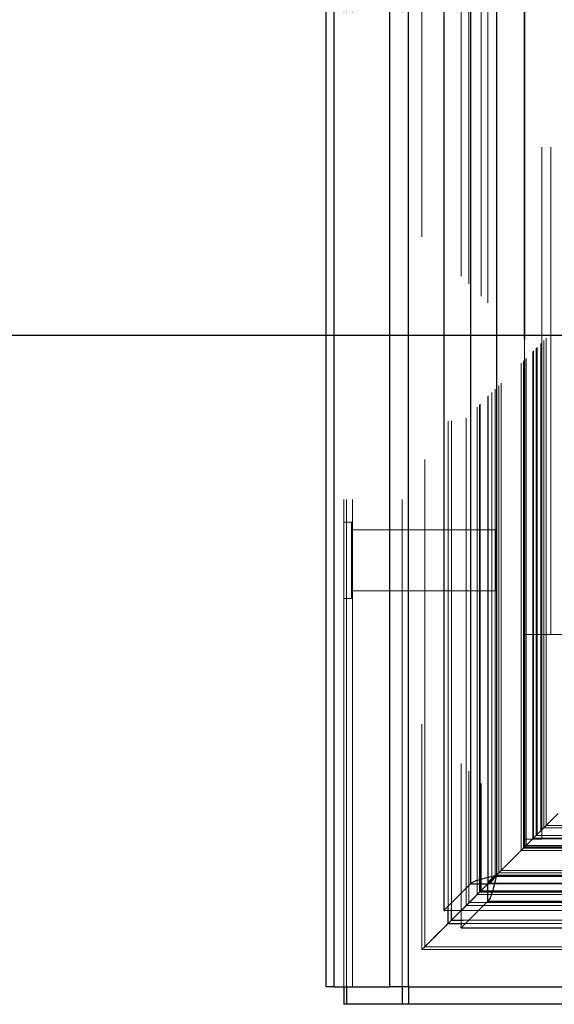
# Model space of a CAD drawing. Header units: inches. Extents: x 0.2 to 10.8, y 0.2 to 8.2.
# Tile 62 of 156: x 2.776 to 2.886, y 3.052 to 3.254. Entities that reach past the tile are written whole.
import ezdxf

# ---------------------------------------------------------------- set-up
doc = ezdxf.new("R2010")
doc.units = ezdxf.units.IN
doc.header["$MEASUREMENT"] = 0
doc.linetypes.add('HIDDEN', pattern=[0.07500000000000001, 0.05, -0.025])
doc.layers.add('DIMENSIONS', color=140, linetype='Continuous')
doc.styles.add('SLDTEXTSTYLE0', font='TXT', dxfattribs={"width": 0.7})
doc.dimstyles.new('SLDDIMSTYLE0', dxfattribs={"dimtxt": 0.0849609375, "dimasz": 0.13, "dimexe": 0, "dimexo": 0.0625, "dimgap": 0.021240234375, "dimtad": 0, "dimtih": 1, "dimtoh": 1, "dimlfac": 20, "dimrnd": 1e-09, "dimzin": 12, "dimdsep": 46, "dimtxsty": 'SLDTEXTSTYLE0', "dimsah": 1, "dimcen": 0.09, "dimadec": 0, "dimazin": 3, "dimtfac": 1, "dimtofl": 0, "dimtmove": 0, "dimatfit": 3, "dimfxl": 0, "dimfrac": 2, "dimtolj": 1, "dimtzin": 12, "dimarcsym": 0})

# ---------------------------------------------------------------- blocks, each defined once
blk = doc.blocks.new('_D')
at = {"layer": 'DIMENSIONS'}
for p, q in [((2.961656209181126, 4.983580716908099), (2.428832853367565, 4.983580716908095)), ((2.553832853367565, 4.983580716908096), (2.553832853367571, 4.325865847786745)), ((2.392258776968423, 4.171814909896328), (2.3637286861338, 4.171814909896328)), ((2.3637286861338, 4.171814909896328), (2.3637286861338, 4.036784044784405)), ((2.715406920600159, 4.171814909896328), (2.743937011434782, 4.171814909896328)), ((2.743937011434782, 4.171814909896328), (2.743937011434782, 4.036784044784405)), ((2.3637286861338, 4.036784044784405), (2.392258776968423, 4.036784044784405)), ((2.743937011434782, 4.036784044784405), (2.715406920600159, 4.036784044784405)), ((2.55383285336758, 3.189414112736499), (2.553832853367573, 4.017763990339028)), ((2.961656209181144, 3.189414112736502), (2.42883285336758, 3.189414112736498))]:
    blk.add_line(p, q, dxfattribs=at)
for points in [[(2.553832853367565, 4.983580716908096), (2.533832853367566, 4.853580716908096), (2.573832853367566, 4.853580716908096)], [(2.55383285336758, 3.189414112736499), (2.573832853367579, 3.319414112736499), (2.533832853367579, 3.319414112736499)]]:
    blk.add_solid(points, dxfattribs=at)
at = {"layer": 'DIMENSIONS', "char_height": 0.08333333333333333, "attachment_point": 1, "style": 'SLDTEXTSTYLE0'}
for s, insert in [('35.88', (2.392258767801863, 4.298257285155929)), ('911.4', (2.392258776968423, 4.144206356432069))]:
    blk.add_mtext(s, dxfattribs=dict(at, insert=insert))

msp = doc.modelspace()

# ---------------------------------------------------------------- linework, layer by layer
at = {"color": 7, "linetype": 'HIDDEN', "lineweight": 18}
for p, q in [((2.844426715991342, 3.055752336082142), (2.844426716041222, 5.48698420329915)), ((2.842626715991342, 3.055752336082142), (2.842626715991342, 5.123250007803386)), ((2.843153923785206, 3.055752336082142), (2.843153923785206, 5.122541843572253)), ((2.844426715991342, 3.055752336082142), (2.844426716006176, 5.121943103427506)), ((2.854599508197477, 3.055752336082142), (2.854599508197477, 5.117157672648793)), ((2.855872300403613, 3.055752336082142), (2.855872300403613, 5.117002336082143)), ((2.8586455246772, 5.109609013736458), (2.858645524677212, 3.063384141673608)), ((2.859199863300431, 3.063932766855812), (2.859199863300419, 5.109062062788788)), ((2.864001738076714, 3.071830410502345), (2.864001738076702, 5.101164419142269)), ((2.864681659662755, 3.071894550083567), (2.864681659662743, 5.101100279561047)), ((2.86670151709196, 5.101579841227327), (2.86670151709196, 3.071414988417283)), ((2.867722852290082, 3.072455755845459), (2.86772285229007, 5.100539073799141)), ((2.868265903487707, 5.099995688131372), (2.868265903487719, 3.072997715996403)), ((2.869972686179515, 3.074705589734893), (2.869972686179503, 5.098289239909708)), ((2.870461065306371, 3.075193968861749), (2.870461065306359, 5.097800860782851)), ((2.870550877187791, 3.075283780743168), (2.870550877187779, 5.097711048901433)), ((2.870795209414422, 5.097472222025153), (2.870795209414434, 3.07552965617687)), ((2.872152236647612, 5.096129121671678), (2.872152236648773, 3.076865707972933)), ((2.872170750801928, 3.076902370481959), (2.872170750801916, 5.096093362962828)), ((2.872251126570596, 3.076984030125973), (2.872251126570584, 5.096010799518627)), ((2.872967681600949, 3.077702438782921), (2.872967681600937, 5.095291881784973)), ((2.873642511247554, 3.078375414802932), (2.873642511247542, 5.094619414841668)), ((2.873924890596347, 5.094362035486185), (2.873924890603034, 3.078632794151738)), ((2.874423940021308, 3.079156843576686), (2.874423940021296, 5.093837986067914)), ((2.874862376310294, 3.079595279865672), (2.874862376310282, 5.093399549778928)), ((2.87899271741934, 3.083725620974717), (2.878992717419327, 5.089269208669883)), ((2.87949271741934, 3.084225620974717), (2.879492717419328, 5.088769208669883)), ((2.879742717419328, 5.088519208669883), (2.87974271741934, 3.084475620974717)), ((2.87974271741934, 3.084475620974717), (2.879742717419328, 5.088519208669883)), ((2.879992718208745, 3.084725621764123), (2.879992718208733, 5.088269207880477)), ((2.880021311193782, 3.084743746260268), (2.88002131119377, 5.088243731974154)), ((2.88136771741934, 3.086100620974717), (2.881367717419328, 5.086894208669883)), ((2.88136771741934, 3.086100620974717), (2.881367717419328, 5.086894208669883)), ((2.881512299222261, 3.086245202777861), (2.881512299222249, 5.086749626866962)), ((2.882069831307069, 3.086802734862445), (2.882069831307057, 5.086192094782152)), ((2.88224271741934, 3.086975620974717), (2.882242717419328, 5.086019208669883)), ((2.883216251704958, 3.087937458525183), (2.883216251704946, 5.085056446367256)), ((2.883640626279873, 3.088373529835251), (2.883640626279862, 5.084621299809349)), ((2.88410445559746, 3.088837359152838), (2.884104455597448, 5.084157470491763)), ((2.879656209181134, 3.1280224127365), (2.879656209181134, 5.0449724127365)), ((2.883256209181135, 3.1280224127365), (2.883256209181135, 5.0449724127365)), ((2.885056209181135, 3.1280224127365), (2.885056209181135, 5.0449724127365)), ((2.885056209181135, 3.1280224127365), (2.885056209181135, 5.0449724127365)), ((2.844189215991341, 3.151064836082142), (2.842626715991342, 3.151064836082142)), ((2.844189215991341, 3.135439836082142), (2.844189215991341, 3.151064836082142)), ((2.873876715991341, 3.149502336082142), (2.844189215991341, 3.149502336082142)), ((2.873876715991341, 3.137002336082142), (2.873876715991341, 3.149502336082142)), ((2.844189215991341, 3.137002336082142), (2.873876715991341, 3.137002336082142)), ((2.842626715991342, 3.135439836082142), (2.844189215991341, 3.135439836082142)), ((2.879656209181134, 3.1280224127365), (2.885056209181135, 3.1280224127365)), ((2.879656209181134, 3.0860224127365), (2.879656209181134, 3.1280224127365)), ((2.883256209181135, 3.0860224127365), (2.883256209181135, 3.1280224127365)), ((2.885056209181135, 3.1280224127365), (2.890906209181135, 3.1280224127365)), ((2.886558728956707, 3.091291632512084), (2.884104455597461, 3.088837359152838)), ((2.883107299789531, 3.087840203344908), (2.882733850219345, 3.087466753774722)), ((4.594974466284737, 3.08779757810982), (2.88304001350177, 3.08779757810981)), ((2.883640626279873, 3.088373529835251), (2.883186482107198, 3.087919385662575)), ((2.884104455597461, 3.088837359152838), (2.883640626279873, 3.088373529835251)), ((2.883640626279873, 3.088373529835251), (4.594388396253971, 3.088373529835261)), ((2.88410445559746, 3.088837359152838), (4.593924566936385, 3.088837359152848)), ((2.881512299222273, 3.08624520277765), (2.87949271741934, 3.084225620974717)), ((2.879656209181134, 3.0860224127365), (2.883256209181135, 3.0860224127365)), ((2.88136771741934, 3.086100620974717), (4.596661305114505, 3.086100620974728)), ((2.88136771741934, 3.086100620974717), (4.596661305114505, 3.086100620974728)), ((2.881512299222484, 3.086245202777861), (4.596516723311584, 3.086245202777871)), ((2.88224271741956, 3.086975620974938), (2.882069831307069, 3.086802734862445)), ((2.882069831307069, 3.086802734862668), (4.595959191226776, 3.086802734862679)), ((4.595786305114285, 3.086975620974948), (2.88224271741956, 3.086975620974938)), ((2.87949271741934, 3.084225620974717), (2.87899271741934, 3.083725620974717)), ((2.87899271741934, 3.083725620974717), (4.599036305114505, 3.083725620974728)), ((2.87949271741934, 3.084225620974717), (4.598536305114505, 3.084225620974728)), ((2.879592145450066, 3.084321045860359), (4.598430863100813, 3.084321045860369)), ((2.87974271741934, 3.084475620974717), (4.598286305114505, 3.084475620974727)), ((2.87974271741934, 3.084475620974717), (4.598286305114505, 3.084475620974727)), ((4.598050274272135, 3.084733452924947), (2.879972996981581, 3.084733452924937)), ((2.879992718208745, 3.084725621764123), (4.5980363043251, 3.084725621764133)), ((2.874862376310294, 3.079595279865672), (2.874423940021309, 3.079156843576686)), ((2.874862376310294, 3.079595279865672), (4.603166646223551, 3.079595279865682)), ((4.605066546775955, 3.077685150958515), (2.872962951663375, 3.077685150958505)), ((2.873642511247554, 3.078375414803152), (4.604386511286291, 3.078375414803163)), ((2.874423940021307, 3.079156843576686), (2.873830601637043, 3.07856350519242)), ((2.873924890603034, 3.078632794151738), (4.604104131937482, 3.078632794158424)), ((2.874423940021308, 3.079156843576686), (4.603605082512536, 3.079156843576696)), ((2.870461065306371, 3.075193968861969), (4.607567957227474, 3.07519396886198)), ((2.870550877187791, 3.075283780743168), (4.607478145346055, 3.075283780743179)), ((2.870689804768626, 3.07542026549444), (4.607330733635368, 3.075420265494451)), ((4.605922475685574, 3.076845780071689), (2.87210840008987, 3.076845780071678)), ((2.872157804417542, 3.076860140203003), (4.605871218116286, 3.076860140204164)), ((2.872251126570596, 3.076984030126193), (4.60577789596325, 3.076984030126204)), ((2.869972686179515, 3.074705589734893), (4.60805633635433, 3.074705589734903)), ((2.863392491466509, 3.071414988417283), (2.86670151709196, 3.071414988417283)), ((2.867056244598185, 3.071769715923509), (2.86670151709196, 3.071414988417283)), ((2.866707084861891, 3.07140942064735), (2.867062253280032, 3.071764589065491)), ((2.866707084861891, 3.068113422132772), (2.866707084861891, 3.07140942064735)), ((2.866707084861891, 3.07140942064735), (4.611321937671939, 3.07140942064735)), ((2.867722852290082, 3.072455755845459), (2.867036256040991, 3.071769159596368)), ((2.867722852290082, 3.072455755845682), (4.610306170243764, 3.072455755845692)), ((2.868313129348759, 3.073049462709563), (4.609713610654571, 3.073049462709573)), ((2.867187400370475, 3.069414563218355), (4.610841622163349, 3.069414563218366)), ((2.867123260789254, 3.068734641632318), (4.610905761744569, 3.068734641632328)), ((2.858642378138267, 3.063373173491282), (2.899676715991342, 3.063373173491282)), ((2.86018677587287, 3.064924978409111), (2.859199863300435, 3.063932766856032)), ((2.859199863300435, 3.063932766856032), (2.899676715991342, 3.063932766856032))]:
    msp.add_line(p, q, dxfattribs=at)
at = {"color": 7, "linetype": 'Continuous', "lineweight": 25}
for p, q in [((2.839026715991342, 3.055752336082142), (2.839026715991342, 5.123250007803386)), ((2.840608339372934, 3.055752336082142), (2.840608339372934, 5.122541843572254)), ((2.852053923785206, 3.055752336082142), (2.852053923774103, 5.117157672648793)), ((2.855872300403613, 3.055752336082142), (2.855872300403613, 5.117002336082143)), ((2.863156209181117, 5.10157984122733), (2.863156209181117, 3.071414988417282)), ((2.868606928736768, 5.096129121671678), (2.868606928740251, 3.076865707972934)), ((2.873924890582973, 5.094362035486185), (2.873924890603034, 3.078632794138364)), ((2.873830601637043, 3.07856350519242), (2.872142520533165, 3.076875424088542)), ((2.873924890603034, 3.078632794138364), (4.604104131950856, 3.078632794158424)), ((2.868606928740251, 3.076865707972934), (2.863156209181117, 3.071414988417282)), ((2.872152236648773, 3.076865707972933), (2.867056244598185, 3.071769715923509)), ((2.867062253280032, 3.071764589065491), (2.872157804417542, 3.076860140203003)), ((2.868606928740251, 3.076865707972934), (2.872152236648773, 3.076865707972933)), ((2.872157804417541, 3.073314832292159), (2.872157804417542, 3.076860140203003)), ((2.866707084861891, 3.067864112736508), (2.872157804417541, 3.073314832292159)), ((2.872157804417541, 3.073314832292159), (4.605871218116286, 3.073314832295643)), ((2.863156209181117, 3.071414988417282), (2.863392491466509, 3.071414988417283)), ((2.864001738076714, 3.068734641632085), (2.864001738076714, 3.071830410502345)), ((2.864681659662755, 3.069414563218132), (2.864681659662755, 3.071894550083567)), ((2.867036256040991, 3.071769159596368), (2.864681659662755, 3.069414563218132)), ((2.864681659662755, 3.069414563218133), (2.864001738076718, 3.068734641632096)), ((2.864681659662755, 3.069414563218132), (2.867187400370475, 3.069414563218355)), ((2.864001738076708, 3.068734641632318), (2.867123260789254, 3.068734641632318)), ((2.866707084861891, 3.067864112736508), (2.866707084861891, 3.068113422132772)), ((2.866707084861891, 3.067864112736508), (4.611321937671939, 3.067864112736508)), ((2.840608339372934, 3.055752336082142), (2.839026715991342, 3.055752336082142)), ((2.840608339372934, 3.055752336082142), (2.852053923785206, 3.055752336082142)), ((2.842626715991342, 3.055752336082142), (2.842626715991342, 3.052152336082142)), ((2.843153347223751, 3.055752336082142), (2.843153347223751, 3.052152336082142)), ((2.855872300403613, 3.055752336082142), (2.852053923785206, 3.055752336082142)), ((2.854598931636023, 3.055752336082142), (2.854598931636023, 3.052152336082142)), ((2.855870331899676, 3.055752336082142), (2.855870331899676, 3.052152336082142)), ((2.855872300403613, 3.055752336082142), (2.899676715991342, 3.055752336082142)), ((2.843153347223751, 3.052152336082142), (2.842626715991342, 3.052152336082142)), ((2.854598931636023, 3.052152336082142), (2.843153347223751, 3.052152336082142)), ((2.855870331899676, 3.052152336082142), (2.854598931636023, 3.052152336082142)), ((2.899672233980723, 3.052152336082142), (2.855870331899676, 3.052152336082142))]:
    msp.add_line(p, q, dxfattribs=at)
at = {"color": 7, "linetype": 'HIDDEN', "lineweight": 18, "flags": 128}
msp.add_lwpolyline([(2.879620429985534, 5.088632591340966), (2.879621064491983, 4.065249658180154), (2.879620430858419, 3.084363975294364)], dxfattribs=at)
at = {"color": 7, "linetype": 'HIDDEN', "lineweight": 18}
for points, knots in [([(2.883023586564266, 3.087761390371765), (2.88302230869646, 3.090287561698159), (2.883018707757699, 3.097406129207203), (2.883018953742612, 3.109493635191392), (2.883019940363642, 3.123961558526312), (2.883020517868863, 3.138619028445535), (2.883019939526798, 3.16152644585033), (2.883020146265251, 3.192763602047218), (2.883020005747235, 3.266499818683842), (2.883020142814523, 3.41144575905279), (2.883020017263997, 3.693920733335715), (2.883020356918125, 4.124913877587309), (2.883019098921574, 4.569375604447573), (2.883021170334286, 4.872223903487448), (2.883019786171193, 4.988351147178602), (2.883020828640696, 5.015915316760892), (2.883019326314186, 5.038608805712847), (2.883018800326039, 5.056039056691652), (2.883021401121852, 5.067376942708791), (2.883026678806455, 5.076966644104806), (2.8830334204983, 5.08274145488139), (2.883036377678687, 5.085274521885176)], [0, 0, 0, 0, 0.003793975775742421, 0.01069114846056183, 0.01815382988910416, 0.02552287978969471, 0.03270472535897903, 0.05255773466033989, 0.07243694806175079, 0.1434467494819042, 0.2702473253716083, 0.4966769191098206, 0.7907413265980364, 0.9377699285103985, 0.9515149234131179, 0.9651490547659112, 0.9791676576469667, 0.9855975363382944, 0.991326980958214, 0.9961956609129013, 1, 1, 1, 1]), ([(2.882937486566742, 3.087676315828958), (2.883254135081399, 3.087994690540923), (2.88391021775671, 3.088654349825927), (2.884466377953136, 3.089203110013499), (2.88475411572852, 3.089487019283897)], [0, 0, 0, 0, 0.4826350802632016, 0.9999999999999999, 0.9999999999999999, 0.9999999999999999, 0.9999999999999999]), ([(2.87949271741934, 3.084225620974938), (2.879499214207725, 3.084231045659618), (2.879516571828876, 3.084245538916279), (2.879556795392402, 3.084277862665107), (2.879614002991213, 3.084331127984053), (2.879694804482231, 3.084414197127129), (2.879796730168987, 3.084525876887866), (2.879904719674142, 3.08463634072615), (2.880071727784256, 3.084816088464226), (2.880302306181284, 3.085027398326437), (2.880596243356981, 3.08531802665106), (2.880892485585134, 3.085610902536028), (2.881186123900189, 3.085906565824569), (2.881483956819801, 3.086217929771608), (2.881800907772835, 3.086545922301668), (2.88215117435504, 3.086891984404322), (2.88246228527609, 3.087195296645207), (2.882718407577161, 3.087449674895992), (2.882910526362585, 3.087649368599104), (2.88306866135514, 3.087805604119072), (2.883162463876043, 3.087890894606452), (2.883194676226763, 3.087928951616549), (2.88320730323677, 3.087943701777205), (2.88320180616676, 3.087939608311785), (2.883177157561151, 3.087915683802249), (2.883122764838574, 3.087860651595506), (2.883023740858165, 3.087758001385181), (2.88286950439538, 3.087603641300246), (2.882666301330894, 3.087400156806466), (2.882443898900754, 3.087177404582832), (2.882225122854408, 3.086956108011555), (2.882031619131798, 3.086762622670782), (2.881849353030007, 3.086581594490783), (2.881678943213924, 3.086411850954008), (2.881565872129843, 3.086298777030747), (2.881512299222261, 3.086245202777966)], [0, 0, 0, 0, 0.004393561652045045, 0.01173838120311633, 0.02163481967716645, 0.03350566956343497, 0.0477930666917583, 0.06568677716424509, 0.08271741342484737, 0.130939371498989, 0.1816873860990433, 0.2321676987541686, 0.2822821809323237, 0.331964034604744, 0.3859283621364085, 0.4419290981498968, 0.4994657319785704, 0.5270849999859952, 0.5544187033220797, 0.5825390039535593, 0.5921652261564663, 0.6028740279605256, 0.61562060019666, 0.6301815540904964, 0.6459191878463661, 0.6630307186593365, 0.6933290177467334, 0.7305967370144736, 0.7749517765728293, 0.8266059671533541, 0.8674982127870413, 0.905333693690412, 0.9400534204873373, 0.9715974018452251, 1, 1, 1, 1]), ([(4.595096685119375, 3.087679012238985), (4.5939972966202, 3.087676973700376), (4.588824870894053, 3.087667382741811), (4.578936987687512, 3.087658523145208), (4.5648349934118, 3.087650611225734), (4.549128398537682, 3.087649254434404), (4.532356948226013, 3.087650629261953), (4.509883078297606, 3.087653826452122), (4.482259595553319, 3.08765389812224), (4.440884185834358, 3.087652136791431), (4.391025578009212, 3.087653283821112), (4.282324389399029, 3.087652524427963), (4.068748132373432, 3.087653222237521), (3.68617375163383, 3.087652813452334), (3.346884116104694, 3.087652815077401), (3.10566926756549, 3.087652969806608), (3.047049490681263, 3.087652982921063), (3.008803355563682, 3.087653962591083), (2.990759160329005, 3.087653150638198), (2.972595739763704, 3.087650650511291), (2.954813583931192, 3.087649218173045), (2.93815569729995, 3.087651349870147), (2.923156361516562, 3.087660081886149), (2.910049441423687, 3.087674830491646), (2.898772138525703, 3.087695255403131), (2.889957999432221, 3.087716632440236), (2.884881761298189, 3.087734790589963), (2.882982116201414, 3.087741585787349)], [0, 0, 0, 0, 0.001926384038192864, 0.009063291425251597, 0.01732574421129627, 0.02663617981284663, 0.03658467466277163, 0.04671299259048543, 0.06601531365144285, 0.08498705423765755, 0.1192117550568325, 0.1533784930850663, 0.2754552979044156, 0.4934440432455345, 0.8237324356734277, 0.8699649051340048, 0.9161051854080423, 0.9264470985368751, 0.9369804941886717, 0.9477225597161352, 0.9582733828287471, 0.9681387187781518, 0.9769108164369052, 0.9845555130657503, 0.9911049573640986, 0.9966712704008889, 1, 1, 1, 1]), ([(2.873856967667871, 3.078584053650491), (2.874025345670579, 3.078750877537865), (2.874291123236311, 3.079014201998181), (2.874699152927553, 3.079429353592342), (2.875046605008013, 3.079781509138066), (2.875358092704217, 3.080086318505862), (2.87574820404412, 3.080486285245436), (2.876029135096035, 3.08075646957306), (2.876617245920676, 3.081354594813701), (2.877362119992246, 3.08209089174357), (2.87819519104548, 3.082924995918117), (2.878874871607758, 3.083604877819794), (2.87927641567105, 3.084021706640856), (2.879546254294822, 3.084292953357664), (2.879741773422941, 3.084491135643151), (2.879875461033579, 3.084598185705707), (2.879951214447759, 3.084681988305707), (2.880009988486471, 3.08475890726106), (2.880033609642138, 3.084780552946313), (2.879989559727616, 3.084732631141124), (2.879972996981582, 3.084714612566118)], [0, 0, 0, 0, 0.07248121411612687, 0.1144085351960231, 0.1583970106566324, 0.2030076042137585, 0.231180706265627, 0.3256348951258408, 0.4138992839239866, 0.5598949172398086, 0.7142707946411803, 0.7894385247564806, 0.829169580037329, 0.8690738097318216, 0.8898002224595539, 0.9062618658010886, 0.9193688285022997, 0.9353346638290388, 0.9756858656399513, 0.9999999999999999, 0.9999999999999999, 0.9999999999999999, 0.9999999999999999]), ([(2.879592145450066, 3.084329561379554), (2.879588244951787, 3.084323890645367), (2.879581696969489, 3.084314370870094), (2.879606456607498, 3.08434232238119), (2.87964783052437, 3.084381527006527), (2.879662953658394, 3.08439585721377)], [0, 0, 0, 0, 0.4831413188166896, 0.8110760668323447, 1, 1, 1, 1]), ([(2.870461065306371, 3.075193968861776), (2.870447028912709, 3.07517989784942), (2.870418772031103, 3.075151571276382), (2.870386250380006, 3.075118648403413), (2.870381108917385, 3.07511331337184), (2.870422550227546, 3.075155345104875), (2.870483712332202, 3.075216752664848), (2.870554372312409, 3.075287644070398), (2.870663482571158, 3.075393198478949), (2.87075016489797, 3.075481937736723), (2.870796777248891, 3.075529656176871)], [0, 0, 0, 0, 0.08209211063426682, 0.1652609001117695, 0.3380533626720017, 0.518458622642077, 0.6098696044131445, 0.701656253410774, 0.8395693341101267, 1, 1, 1, 1]), ([(2.867722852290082, 3.072455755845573), (2.867715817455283, 3.07244837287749), (2.867701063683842, 3.072432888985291), (2.867712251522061, 3.072442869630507), (2.867744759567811, 3.072477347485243), (2.867800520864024, 3.072537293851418), (2.867863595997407, 3.072601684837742), (2.867915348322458, 3.072652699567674), (2.86796628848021, 3.072700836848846), (2.868049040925, 3.07278087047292), (2.868173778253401, 3.072906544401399), (2.868265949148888, 3.073000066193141), (2.868313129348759, 3.073047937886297)], [0, 0, 0, 0, 0.08063561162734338, 0.169112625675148, 0.269203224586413, 0.3806302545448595, 0.5000705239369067, 0.5495463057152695, 0.5820520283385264, 0.6858455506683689, 0.8391914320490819, 0.9999999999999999, 0.9999999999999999, 0.9999999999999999, 0.9999999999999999]), ([(2.859199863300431, 3.063932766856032), (2.859058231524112, 3.063790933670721), (2.858867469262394, 3.063599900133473), (2.858692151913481, 3.06341894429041), (2.858636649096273, 3.063371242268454), (2.858639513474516, 3.063373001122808), (2.858660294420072, 3.063389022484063), (2.858683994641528, 3.063410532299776), (2.858716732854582, 3.063444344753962), (2.858773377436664, 3.063505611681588), (2.858918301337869, 3.063654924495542), (2.85918333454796, 3.063918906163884), (2.859831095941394, 3.064559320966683), (2.860735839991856, 3.06547250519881), (2.861723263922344, 3.066459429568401), (2.86248311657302, 3.067205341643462), (2.863134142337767, 3.067876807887), (2.863884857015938, 3.068617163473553), (2.864899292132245, 3.069623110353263), (2.865655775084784, 3.070385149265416), (2.866136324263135, 3.070869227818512)], [0, 0, 0, 0, 0.08807912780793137, 0.1186327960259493, 0.1421463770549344, 0.1520327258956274, 0.1568019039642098, 0.1614511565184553, 0.1661332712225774, 0.1711104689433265, 0.1825252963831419, 0.2124494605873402, 0.2527133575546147, 0.3900045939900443, 0.5126037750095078, 0.5920272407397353, 0.6757300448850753, 0.7627141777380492, 0.8492662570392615, 1, 1, 1, 1])]:
    msp.add_open_spline(points, degree=3, knots=knots, dxfattribs=at)
at = {"color": 7, "linetype": 'Continuous', "lineweight": 25}
for points, knots in [([(2.868606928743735, 3.076865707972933), (2.868716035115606, 3.077012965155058), (2.868934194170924, 3.077160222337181), (2.869562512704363, 3.07745473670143), (2.869972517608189, 3.077601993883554), (2.870935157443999, 3.077896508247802), (2.871487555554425, 3.078043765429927), (2.872668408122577, 3.078338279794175), (2.87329657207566, 3.078485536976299), (2.873924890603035, 3.078632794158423)], [0, 0, 0, 0, 0.25, 0.25, 0.5, 0.5, 0.75, 0.75, 1, 1, 1, 1]), ([(2.873924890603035, 3.078632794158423), (2.873865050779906, 3.078590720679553), (2.873745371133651, 3.078506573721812), (2.873567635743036, 3.078380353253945), (2.873393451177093, 3.0782541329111), (2.873224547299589, 3.078127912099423), (2.873062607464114, 3.078001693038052), (2.872909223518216, 3.077875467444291), (2.872730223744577, 3.077717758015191), (2.872538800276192, 3.077528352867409), (2.872358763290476, 3.077307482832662), (2.872222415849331, 3.077086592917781), (2.8721756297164, 3.076939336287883), (2.872152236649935, 3.076865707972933)], [0, 0, 0, 0, 0.07144899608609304, 0.142897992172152, 0.2143469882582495, 0.2857959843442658, 0.3572449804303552, 0.4286939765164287, 0.5001429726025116, 0.6251072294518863, 0.7500714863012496, 0.8750357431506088, 1, 1, 1, 1]), ([(2.873924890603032, 3.078632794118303), (2.873777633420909, 3.078004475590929), (2.873630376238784, 3.077376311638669), (2.873335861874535, 3.07619545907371), (2.873188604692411, 3.075643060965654), (2.872894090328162, 3.074680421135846), (2.872746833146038, 3.074270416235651), (2.872452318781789, 3.073642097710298), (2.872305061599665, 3.073423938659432), (2.872157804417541, 3.073314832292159)], [0, 0, 0, 0, 0.25, 0.25, 0.5, 0.5, 0.75, 0.75, 1, 1, 1, 1]), ([(2.872157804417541, 3.076860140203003), (2.872199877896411, 3.07687222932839), (2.872284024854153, 3.076896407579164), (2.87241024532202, 3.076954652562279), (2.872536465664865, 3.077028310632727), (2.872662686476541, 3.077118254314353), (2.872788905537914, 3.077223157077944), (2.872915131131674, 3.077342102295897), (2.873072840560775, 3.07750672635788), (2.873262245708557, 3.077728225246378), (2.873483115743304, 3.07801402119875), (2.873704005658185, 3.0783186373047), (2.873851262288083, 3.078528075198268), (2.873924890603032, 3.078632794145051)], [0, 0, 0, 0, 0.0714489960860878, 0.1428979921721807, 0.2143469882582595, 0.2857959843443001, 0.3572449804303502, 0.4286939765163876, 0.5001429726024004, 0.6251072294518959, 0.7500714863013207, 0.8750357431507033, 1, 1, 1, 1]), ([(2.864001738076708, 3.068734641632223), (2.86380467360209, 3.068531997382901), (2.863550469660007, 3.068270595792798), (2.863033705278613, 3.067764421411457), (2.862476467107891, 3.06721400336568), (2.861241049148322, 3.065964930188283), (2.860463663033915, 3.065203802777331), (2.860228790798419, 3.064967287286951), (2.86018677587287, 3.064924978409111)], [0, 0, 0, 0, 0.2039007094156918, 0.2630223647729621, 0.5851221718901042, 0.8776237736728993, 0.9781088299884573, 1, 1, 1, 1])]:
    msp.add_open_spline(points, degree=3, knots=knots, dxfattribs=at)

# ---------------------------------------------------------------- dimensions: what is measured, and where the dimension line sits
at = {"layer": 'DIMENSIONS'}
dim = msp.add_linear_dim(base=(2.553832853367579, 3.189414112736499), p1=(3.011656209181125, 4.983580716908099), p2=(3.011656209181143, 3.189414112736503), angle=90.0000000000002, dimstyle='SLDDIMSTYLE0', dxfattribs=at)
dim.commit()
dim.dimension.update_dxf_attribs({"geometry": '_D', "text_midpoint": (2.553832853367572, 4.171814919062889), "dimtype": 160})

doc.saveas('drawing.dxf')
